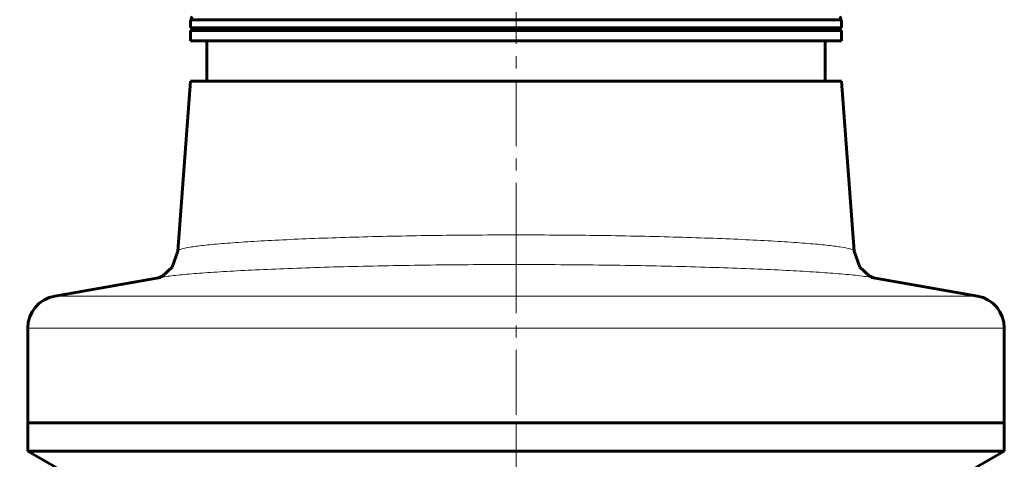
# Model space of a CAD drawing. Header units: millimetres. Extents: x 0 to 594, y 0 to 420.
# Tile 5 of 8: x 62 to 183, y 174 to 228. Entities that reach past the tile are written whole.
import ezdxf

# ---------------------------------------------------------------- set-up
doc = ezdxf.new("R2010")
doc.units = ezdxf.units.MM
for name, pattern in [('K5LT_AXLED', [12.484533, 7.984533, -1.5, 1.5, -1.5]), ('K5LT_BASIC', [0]), ('K5LT_THIN', [0])]:
    doc.linetypes.add(name, pattern=pattern)
doc.layers.add('Системный слой', color=7, linetype='Continuous')
doc.styles.add('KDIMTEXTSTYLE', font='GOST_AU.SHX', dxfattribs={"width": 0.96, "oblique": 15, "height": 5})
doc.styles.add('KTEXTSTYLE', font='GOST_AU.SHX', dxfattribs={"width": 0.96, "height": 5})
doc.dimstyles.new('KDIMSTYLE (1.00)', dxfattribs={"dimtxt": 5, "dimasz": 1, "dimexe": 2, "dimexo": 0, "dimgap": 1, "dimtad": 1, "dimtxsty": 'KDIMTEXTSTYLE', "dimsah": 1, "dimcen": 0, "dimdle": 1, "dimadec": 0, "dimazin": 0, "dimtfac": 0.667, "dimtmove": 0, "dimatfit": 3, "dimfxl": 1, "dimtvp": 1, "dimtolj": 1, "dimtzin": 0, "dimarcsym": 0})

# ---------------------------------------------------------------- blocks, each defined once
blk = doc.blocks.new('U0')
at = {"layer": 'Системный слой', "color": 150, "linetype": 'K5LT_BASIC', "lineweight": 60, "true_color": 0x0080ff}
for p, q in [((165.23, 197.43), (164.53, 199.4)), ((164.53, 199.4), (164.53, 199.4)), ((166.38, 196.37), (165.23, 197.43)), ((166.93, 196.11), (166.38, 196.37))]:
    blk.add_line(p, q, dxfattribs=at)
blk = doc.blocks.new('U1')
at = {"layer": 'Системный слой', "color": 150, "linetype": 'K5LT_BASIC', "lineweight": 60, "true_color": 0x0080ff}
for p, q in [((80.73, 197.43), (81.43, 199.4)), ((81.43, 199.4), (81.43, 199.4)), ((79.58, 196.37), (80.73, 197.43)), ((79.03, 196.11), (79.58, 196.37))]:
    blk.add_line(p, q, dxfattribs=at)
blk = doc.blocks.new('D0')
at = {"layer": 'Системный слой'}
for points in [[(45.82, 375.28), (45.16, 380.28), (44.5, 375.28), (45.16, 375.78)], [(45.16, 71.78), (45.82, 76.78), (45.16, 76.28), (44.5, 76.78)]]:
    blk.add_hatch(color=7, dxfattribs=at).paths.add_polyline_path(points)
at = {"layer": 'Системный слой', "color": 7, "linetype": 'K5LT_THIN', "lineweight": 18}
for p, q in [((94.48, 380.28), (43.16, 380.28)), ((44.5, 375.28), (45.16, 380.28)), ((45.16, 380.28), (45.82, 375.28)), ((45.16, 71.78), (45.16, 380.28)), ((45.16, 375.78), (44.5, 375.28)), ((45.82, 375.28), (45.16, 375.78)), ((45.16, 71.78), (44.5, 76.78)), ((44.5, 76.78), (45.16, 76.28)), ((45.16, 76.28), (45.82, 76.78)), ((45.82, 76.78), (45.16, 71.78)), ((62.98, 71.78), (43.16, 71.78))]:
    blk.add_line(p, q, dxfattribs=at)
blk.add_wipeout([(44.16, 252.3), (37.03, 252.3), (37.03, 262.81), (44.16, 262.81)]).dxf.layer = 'Системный слой'
at = {"layer": 'Системный слой', "color": 7, "insert": (37.63, 252.3), "char_height": 5, "attachment_point": 1, "rotation": 90, "style": 'KTEXTSTYLE'}
blk.add_mtext('\\H3.5;\\W0.965;\\Q15;\\Q15;\\H5.00;309', dxfattribs=at)
blk = doc.blocks.new('KDIMARROW_01')
at = {"layer": 'Системный слой'}
blk.add_hatch(color=0, dxfattribs=at).paths.add_polyline_path([(0, 0), (-5, 0.66), (-4.5, 0), (-5, -0.66)])
at = {"layer": 'Системный слой', "color": 0, "linetype": 'K5LT_THIN', "lineweight": 18}
for p, q in [((-4.5, 0), (-5, 0.66)), ((-5, 0.66), (0, 0)), ((0, 0), (-5, -0.66)), ((-5, -0.66), (-4.5, 0)), ((0, 0), (-1, 0))]:
    blk.add_line(p, q, dxfattribs=at)

msp = doc.modelspace()

# ---------------------------------------------------------------- linework, layer by layer
at = {"layer": 'Системный слой', "color": 30, "linetype": 'K5LT_AXLED', "lineweight": 18, "true_color": 0xff8000}
for p, q in [((122.98, 295.277), (122.98, 220.277)), ((122.98, 220.277), (122.98, 195.81)), ((122.98, 199.739), (122.98, 178.277)), ((122.98, 178.277), (122.98, 170.777))]:
    msp.add_line(p, q, dxfattribs=at)
at = {"layer": 'Системный слой', "color": 150, "linetype": 'K5LT_BASIC', "lineweight": 60, "true_color": 0x0080ff}
for p, q in [((82.98, 227.861), (82.98, 226.861)), ((162.98, 227.861), (82.98, 227.861)), ((162.98, 227.861), (162.98, 226.861)), ((162.98, 226.861), (82.98, 226.861)), ((162.98, 226.527), (82.98, 226.527)), ((82.98, 226.527), (82.98, 225.277)), ((162.98, 226.527), (162.98, 225.277)), ((162.98, 225.277), (82.98, 225.277)), ((84.98, 225.277), (84.98, 220.277)), ((160.98, 225.277), (160.98, 220.277)), ((82.98, 220.277), (81.434, 199.403)), ((162.98, 220.277), (82.98, 220.277)), ((162.98, 220.277), (164.526, 199.403)), ((79.28, 196.152), (66.285, 193.86)), ((166.679, 196.152), (179.674, 193.86)), ((62.98, 189.921), (62.98, 178.277)), ((182.98, 189.921), (182.98, 178.277)), ((182.98, 178.277), (62.98, 178.277)), ((62.98, 178.277), (62.98, 174.777)), ((182.98, 178.277), (62.98, 178.277)), ((182.98, 178.277), (182.98, 174.777)), ((182.98, 174.777), (62.98, 174.777)), ((62.98, 174.777), (66.48, 172.777)), ((182.98, 174.777), (179.48, 172.777))]:
    msp.add_line(p, q, dxfattribs=at)
at = {"layer": 'Системный слой', "color": 7, "linetype": 'K5LT_THIN', "lineweight": 18}
for p, q in [((179.674, 193.86), (66.285, 193.86)), ((182.98, 189.921), (62.98, 189.921))]:
    msp.add_line(p, q, dxfattribs=at)
at = {"layer": 'Системный слой', "color": 150, "linetype": 'K5LT_BASIC', "lineweight": 60, "true_color": 0x0080ff}
for centre, radius, start, end in [((82.98, 228.027), 0.167, 270, 90), ((162.98, 228.027), 0.167, 90, 270), ((82.98, 226.694), 0.167, 270, 90), ((162.98, 226.694), 0.167, 90, 270), ((66.98, 189.921), 4, 100, 180), ((178.98, 189.921), 4, 0, 80)]:
    msp.add_arc(centre, radius, start, end, dxfattribs=at)
at = {"layer": 'Системный слой', "color": 7, "linetype": 'K5LT_THIN', "lineweight": 18}
for points, knots in [([(164.526, 199.403), (164.52, 199.491), (164.206, 199.66), (162.971, 199.901), (161.206, 200.122), (158.918, 200.334), (156.052, 200.539), (152.658, 200.732), (148.827, 200.907), (144.603, 201.061), (140.057, 201.188), (135.259, 201.287), (130.284, 201.353), (125.204, 201.386), (120.094, 201.383), (115.027, 201.346), (110.076, 201.276), (105.313, 201.174), (100.81, 201.043), (96.638, 200.887), (92.861, 200.71), (89.541, 200.515), (86.725, 200.308), (84.478, 200.093), (82.791, 199.87), (81.702, 199.638), (81.439, 199.482), (81.434, 199.403)], [0, 0, 0, 0, 1.3629476, 2.551491, 3.611945, 4.6997116, 5.8193548, 6.9226345, 8.028501, 9.131307, 10.2329866, 11.331767, 12.4283897, 13.5236095, 14.6180987, 15.7130339, 16.8085239, 17.9061326, 19.0060029, 20.107693, 21.2116173, 22.3168319, 23.4227745, 24.536244, 25.6247326, 26.7818595, 28, 28, 28, 28]), ([(166.679, 196.152), (166.179, 196.24), (164.941, 196.405), (162.431, 196.634), (159.531, 196.838), (156.185, 197.027), (152.313, 197.204), (147.984, 197.362), (143.309, 197.498), (138.334, 197.606), (133.147, 197.685), (127.826, 197.731), (122.44, 197.745), (117.074, 197.725), (111.775, 197.672), (106.635, 197.587), (101.71, 197.473), (97.096, 197.333), (92.858, 197.171), (89.054, 196.99), (85.766, 196.796), (82.993, 196.59), (80.775, 196.375), (79.706, 196.227), (79.28, 196.152)], [0, 0, 0, 0, 1.3782689, 2.5800267, 3.6521775, 4.7525623, 5.8866424, 7.0054658, 8.1314732, 9.2536497, 10.3754296, 11.4955107, 12.6102201, 13.7296269, 14.8419103, 15.9668575, 17.0873202, 18.2143294, 19.3368191, 20.4567459, 21.5867272, 22.686123, 23.828646, 25, 25, 25, 25])]:
    msp.add_open_spline(points, degree=3, knots=knots, dxfattribs=at)

# ---------------------------------------------------------------- block references
at = {"layer": 'Системный слой'}
for name in ['U1', 'U0']:
    msp.add_blockref(name, (0, 0), dxfattribs=at)

# ---------------------------------------------------------------- next in the draw order: dimensions: what is measured, and where the dimension line sits
at = {"layer": 'Системный слой', "color": 7}
dim = msp.add_linear_dim(base=(45.162, 71.777), p1=(94.48, 380.277), p2=(62.98, 71.777), angle=90, dimstyle='KDIMSTYLE (1.00)', override={"dimexo": 0, "dimpost": '\\H5.0;\\W0.965;\\Q15;<>', "dimblk1": 'KDIMARROW_01', "dimblk2": 'KDIMARROW_01', "dimse1": 0, "dimse2": 0, "dimclrt": 7, "dimtol": 1, "dimtp": 0, "dimtm": 0, "dimtdec": 5, "dimtolj": 1}, dxfattribs=at)
dim.commit()
dim.dimension.update_dxf_attribs({"geometry": 'D0', "text_midpoint": (45.162, 257.777), "dimtype": 160})

doc.saveas('drawing.dxf')
